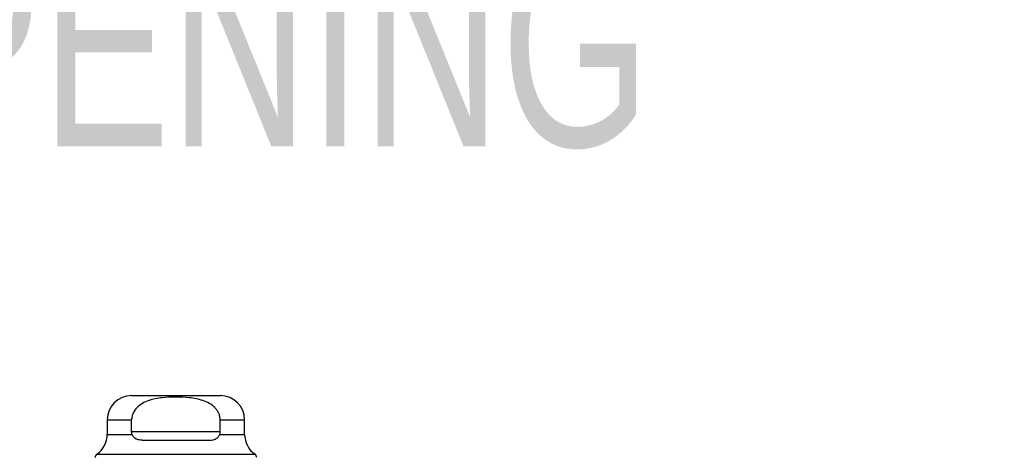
# Model space of a CAD drawing. Header units: inches. Extents: x 0.2 to 10.8, y 0.2 to 8.2.
# Tile 16 of 123: x 3.783 to 4.183, y 2.095 to 2.272. Entities that reach past the tile are written whole.
import ezdxf

# ---------------------------------------------------------------- set-up
doc = ezdxf.new("R2010")
doc.units = ezdxf.units.IN
doc.header["$MEASUREMENT"] = 0
doc.linetypes.add('HIDDEN', pattern=[0.07500000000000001, 0.05, -0.025])
doc.layers.add('DIMENSIONS', color=140, linetype='Continuous')
doc.styles.add('SLDTEXTSTYLE0', font='TXT', dxfattribs={"width": 0.7})
doc.dimstyles.new('SLDDIMSTYLE0', dxfattribs={"dimtxt": 0.0849609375, "dimasz": 0.13, "dimexe": 0, "dimexo": 0.0625, "dimgap": 0.021240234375, "dimtad": 0, "dimtih": 1, "dimtoh": 1, "dimlfac": 12, "dimrnd": 1e-09, "dimzin": 12, "dimdsep": 46, "dimtxsty": 'SLDTEXTSTYLE0', "dimsah": 1, "dimcen": 0.09, "dimadec": 0, "dimazin": 3, "dimtfac": 1, "dimtofl": 0, "dimtmove": 0, "dimatfit": 3, "dimfxl": 0, "dimfrac": 2, "dimtolj": 1, "dimtzin": 12, "dimarcsym": 0})

# ---------------------------------------------------------------- blocks, each defined once
blk = doc.blocks.new('_D_25')
at = {"layer": 'DIMENSIONS'}
for p, q in [((2.94933880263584, 2.047167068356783), (2.94933880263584, 2.530646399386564)), ((4.744172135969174, 2.047167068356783), (4.744172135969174, 2.530646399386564)), ((3.722308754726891, 2.485121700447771), (3.693778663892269, 2.485121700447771)), ((3.693778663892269, 2.485121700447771), (3.693778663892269, 2.350090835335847)), ((4.045456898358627, 2.485121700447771), (4.073986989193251, 2.485121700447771)), ((4.073986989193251, 2.485121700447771), (4.073986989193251, 2.350090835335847)), ((2.94933880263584, 2.405646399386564), (3.378896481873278, 2.405646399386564)), ((4.744172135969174, 2.405646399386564), (4.38886918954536, 2.405646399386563)), ((3.693778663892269, 2.350090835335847), (3.722308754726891, 2.350090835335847)), ((4.073986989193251, 2.350090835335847), (4.045456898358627, 2.350090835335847))]:
    blk.add_line(p, q, dxfattribs=at)
for points in [[(2.94933880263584, 2.405646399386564), (3.07933880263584, 2.385646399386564), (3.07933880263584, 2.425646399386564)], [(4.744172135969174, 2.405646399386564), (4.614172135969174, 2.425646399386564), (4.614172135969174, 2.385646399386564)]]:
    blk.add_solid(points, dxfattribs=at)
at = {"layer": 'DIMENSIONS', "char_height": 0.08333333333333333, "attachment_point": 1, "style": 'SLDTEXTSTYLE0'}
for s, insert in [('21.54', (3.72230874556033, 2.611564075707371)), ('547.1', (3.722308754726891, 2.457513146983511)), ('INSIDE OPENING', (3.397926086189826, 2.303462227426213))]:
    blk.add_mtext(s, dxfattribs=dict(at, insert=insert))

msp = doc.modelspace()

# ---------------------------------------------------------------- linework, layer by layer
at = {"color": 7, "linetype": 'Continuous', "lineweight": 25}
for p, q in [((3.828826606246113, 2.118938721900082), (3.864915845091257, 2.118938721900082)), ((3.818984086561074, 2.109096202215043), (3.818984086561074, 2.103184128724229)), ((3.818984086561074, 2.109096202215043), (3.828901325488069, 2.109096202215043)), ((3.828901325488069, 2.104174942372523), (3.828901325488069, 2.109096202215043)), ((3.864841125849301, 2.104174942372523), (3.864841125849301, 2.109096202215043)), ((3.864841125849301, 2.109096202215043), (3.874758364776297, 2.109096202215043)), ((3.874758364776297, 2.103184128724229), (3.874758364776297, 2.109096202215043)), ((3.818984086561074, 2.103184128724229), (3.829084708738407, 2.103184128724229)), ((3.864841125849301, 2.104174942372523), (3.828901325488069, 2.104174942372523)), ((3.864657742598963, 2.103184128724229), (3.874758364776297, 2.103184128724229)), ((3.833183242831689, 2.10089410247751), (3.860559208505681, 2.10089410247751)), ((3.814765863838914, 2.09510684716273), (3.878976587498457, 2.09510684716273))]:
    msp.add_line(p, q, dxfattribs=at)
at = {"color": 7, "linetype": 'HIDDEN', "lineweight": 18}
for p, q in [((3.828901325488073, 2.109096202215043), (3.818984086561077, 2.109096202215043)), ((3.82890132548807, 2.109096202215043), (3.818984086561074, 2.109096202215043)), ((3.864841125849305, 2.109096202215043), (3.8747583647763, 2.109096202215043)), ((3.874758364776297, 2.109096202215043), (3.864841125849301, 2.109096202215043)), ((3.82908470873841, 2.103184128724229), (3.818984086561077, 2.103184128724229)), ((3.829084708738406, 2.103184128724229), (3.818984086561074, 2.103184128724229)), ((3.828901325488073, 2.104174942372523), (3.864841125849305, 2.104174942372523)), ((3.828901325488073, 2.104174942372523), (3.864841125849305, 2.104174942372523)), ((3.864841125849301, 2.104174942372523), (3.82890132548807, 2.104174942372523)), ((3.864657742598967, 2.103184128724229), (3.874758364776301, 2.103184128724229)), ((3.874758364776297, 2.103184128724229), (3.864657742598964, 2.103184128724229)), ((3.878976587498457, 2.09510684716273), (3.814765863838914, 2.09510684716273)), ((3.87897658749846, 2.09510684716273), (3.814911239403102, 2.09510684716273))]:
    msp.add_line(p, q, dxfattribs=at)
at = {"color": 7, "linetype": 'Continuous', "lineweight": 25}
for centre, radius, start, end in [((3.828826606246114, 2.109096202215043), 0.009842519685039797, 90.00000000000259, 180), ((3.864915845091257, 2.109096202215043), 0.009842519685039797, 0, 89.99999999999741), ((3.809141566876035, 2.103184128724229), 0.009842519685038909, 304.8499045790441, 0), ((3.884600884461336, 2.103184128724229), 0.009842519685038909, 180, 235.1500954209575), ((3.81570324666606, 2.093760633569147), 0.001640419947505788, 124.8499045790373, 180.0000000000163), ((3.87803920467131, 2.093760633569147), 0.001640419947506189, 359.9999999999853, 55.15009542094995)]:
    msp.add_arc(centre, radius, start, end, dxfattribs=at)
for points, knots in [([(3.864841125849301, 2.109096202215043), (3.864841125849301, 2.109571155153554), (3.864788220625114, 2.110036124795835), (3.864584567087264, 2.110947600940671), (3.864431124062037, 2.111399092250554), (3.864039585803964, 2.112255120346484), (3.863803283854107, 2.112659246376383), (3.863258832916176, 2.113425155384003), (3.862949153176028, 2.113787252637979), (3.861956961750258, 2.114780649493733), (3.861194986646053, 2.115339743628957), (3.859566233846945, 2.116274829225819), (3.858712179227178, 2.116645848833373), (3.856949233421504, 2.117254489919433), (3.856034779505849, 2.117491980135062), (3.854207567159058, 2.117862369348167), (3.853290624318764, 2.117997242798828), (3.850533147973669, 2.118301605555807), (3.848686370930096, 2.118376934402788), (3.844982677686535, 2.118374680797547), (3.843117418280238, 2.118296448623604), (3.839421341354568, 2.117878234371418), (3.837574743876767, 2.117533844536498), (3.834955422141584, 2.116614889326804), (3.834099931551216, 2.116237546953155), (3.832487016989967, 2.115297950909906), (3.831738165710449, 2.114741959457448), (3.830423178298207, 2.113407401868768), (3.829884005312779, 2.112658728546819), (3.829303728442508, 2.111378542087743), (3.829153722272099, 2.110932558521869), (3.82895354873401, 2.110029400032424), (3.828901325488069, 2.109568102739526), (3.828901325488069, 2.109096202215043)], [0, 0, 0, 0, 0.0312499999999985, 0.0312499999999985, 0.062499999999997, 0.062499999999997, 0.0937499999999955, 0.0937499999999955, 0.124999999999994, 0.124999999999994, 0.1874999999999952, 0.1874999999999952, 0.2499999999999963, 0.2499999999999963, 0.3124999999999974, 0.3124999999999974, 0.3749999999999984, 0.3749999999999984, 0.5000000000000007, 0.5000000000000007, 0.6250000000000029, 0.6250000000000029, 0.7500000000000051, 0.7500000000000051, 0.8125000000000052, 0.8125000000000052, 0.8750000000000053, 0.8750000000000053, 0.9375000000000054, 0.9375000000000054, 0.9687500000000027, 0.9687500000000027, 1, 1, 1, 1]), ([(3.833183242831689, 2.100894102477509), (3.832748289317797, 2.100894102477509), (3.832326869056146, 2.10092017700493), (3.831515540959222, 2.101051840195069), (3.831120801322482, 2.101159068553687), (3.83039491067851, 2.101495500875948), (3.830059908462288, 2.101728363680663), (3.829492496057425, 2.102345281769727), (3.829256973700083, 2.102733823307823), (3.829084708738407, 2.103184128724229)], [0, 0, 0, 0, 0.25, 0.25, 0.5, 0.5, 0.75, 0.75, 1, 1, 1, 1]), ([(3.860559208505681, 2.100894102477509), (3.860994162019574, 2.100894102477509), (3.861415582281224, 2.10092017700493), (3.862226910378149, 2.101051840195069), (3.862621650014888, 2.101159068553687), (3.863347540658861, 2.101495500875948), (3.863682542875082, 2.101728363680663), (3.864249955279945, 2.102345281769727), (3.864485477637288, 2.102733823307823), (3.864657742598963, 2.103184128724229)], [0, 0, 0, 0, 0.25, 0.25, 0.5, 0.5, 0.75, 0.75, 1, 1, 1, 1])]:
    msp.add_open_spline(points, degree=3, knots=knots, dxfattribs=at)
for points in [[(3.829084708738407, 2.103184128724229), (3.828966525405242, 2.103493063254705), (3.828901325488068, 2.103829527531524), (3.828901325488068, 2.104174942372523)], [(3.864657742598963, 2.103184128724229), (3.864775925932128, 2.103493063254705), (3.864841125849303, 2.103829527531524), (3.864841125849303, 2.104174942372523)]]:
    msp.add_open_spline(points, degree=3, dxfattribs=at)

# ---------------------------------------------------------------- dimensions: what is measured, and where the dimension line sits
at = {"layer": 'DIMENSIONS'}
dim = msp.add_linear_dim(base=(4.744172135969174, 2.405646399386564), p1=(2.94933880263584, 1.997167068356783), p2=(4.744172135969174, 1.997167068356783), text='<>\\PINSIDE OPENING', dimstyle='SLDDIMSTYLE0', dxfattribs=at)
dim.commit()
dim.dimension.update_dxf_attribs({"geometry": '_D_25', "text_midpoint": (3.883882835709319, 2.405646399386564), "dimtype": 160})

doc.saveas('drawing.dxf')
